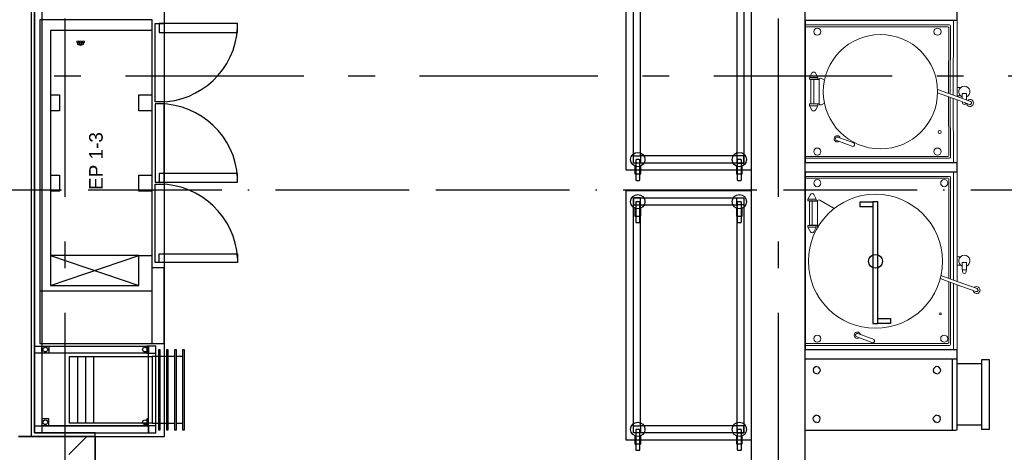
# Model space of a CAD drawing. Header units: millimetres. Extents: x -285236 to 84130, y -470 to 79511.
# Tile 82 of 192: x -1626 to 3897, y 32629 to 35057. Entities that reach past the tile are written whole.
import ezdxf

# ---------------------------------------------------------------- set-up
doc = ezdxf.new("R2010")
doc.units = ezdxf.units.MM
doc.linetypes.add('NLRS_stramien', pattern=[1650, 1000, -250, 150, -250])
doc.linetypes.add('SW_doorsnedelijn', pattern=[1950, 750, -150, 0, -150, 750, -150])
doc.layers.add('2D APPARATUUR', color=250, linetype='Continuous', lineweight=9)
doc.layers.add('XREF', color=254, linetype='Continuous')
doc.styles.add('Arial', font='arial.ttf', dxfattribs={"height": 75.980228})

# ---------------------------------------------------------------- blocks, each defined once
blk = doc.blocks.new('16_10_25_dwg_ASCOBLOK MES150-1948084-Begane grond - BRANDVEILIGHEID - Bereik brandslanghaspels')
at = {"layer": '2D APPARATUUR', "color": 9}
for p, q in [((0, 853.5), (1000, 853.5)), ((0, 851.5), (1000, 851.5)), ((26, 851.5), (26, 43)), ((36, 53), (36, 851.5)), ((688.7, 838.6), (688.7, 790.6)), ((846.7, 838.6), (846.7, 790.6)), ((964, 851.5), (964, 53)), ((974, 43), (974, 851.5)), ((43.5, 785), (45, 792.7)), ((43.5, 785), (45, 777.3)), ((49.4, 799.1), (45, 792.7)), ((45, 777.3), (49.4, 770.9)), ((55.8, 803.5), (49.4, 799.1)), ((55.8, 803.5), (63.5, 805)), ((63.5, 805), (71.2, 803.5)), ((71.2, 803.5), (77.6, 799.1)), ((82, 792.7), (77.6, 799.1)), ((77.6, 770.9), (82, 777.3)), ((83.5, 785), (82, 792.7)), ((83.5, 785), (82, 777.3)), ((699.7, 814.6), (835.7, 814.6)), ((916.5, 785), (918, 792.7)), ((916.5, 785), (918, 777.3)), ((918, 792.7), (922.4, 799.1)), ((922.4, 770.9), (918, 777.3)), ((922.4, 799.1), (928.8, 803.5)), ((936.5, 805), (928.8, 803.5)), ((944.2, 803.5), (936.5, 805)), ((944.2, 803.5), (950.6, 799.1)), ((955, 792.7), (950.6, 799.1)), ((950.6, 770.9), (955, 777.3)), ((956.5, 785), (955, 792.7)), ((955, 777.3), (956.5, 785)), ((49.4, 770.9), (55.8, 766.5)), ((55.8, 766.5), (63.5, 765)), ((63.5, 765), (71.2, 766.5)), ((77.6, 770.9), (71.2, 766.5)), ((841.5, 771.1), (794.6, 689.9)), ((922.4, 770.9), (928.8, 766.5)), ((936.5, 765), (928.8, 766.5)), ((944.2, 766.5), (936.5, 765)), ((944.2, 766.5), (950.6, 770.9)), ((73.4, 564), (40.7, 474)), ((59.5, 467.1), (92.2, 557.2)), ((43.5, 73), (45, 80.7)), ((43.5, 73), (45, 65.3)), ((49.4, 87.1), (45, 80.7)), ((45, 65.3), (49.4, 58.9)), ((55.8, 91.5), (49.4, 87.1)), ((49.4, 58.9), (55.8, 54.5)), ((55.8, 91.5), (63.5, 93)), ((63.5, 93), (71.2, 91.5)), ((71.2, 91.5), (77.6, 87.1)), ((77.6, 58.9), (71.2, 54.5)), ((82, 80.7), (77.6, 87.1)), ((77.6, 58.9), (82, 65.3)), ((83.5, 73), (82, 80.7)), ((83.5, 73), (82, 65.3)), ((385, 0), (418.3, 91.6)), ((916.5, 73), (918, 80.7)), ((916.5, 73), (918, 65.3)), ((918, 80.7), (922.4, 87.1)), ((922.4, 58.9), (918, 65.3)), ((922.4, 87.1), (928.8, 91.5)), ((922.4, 58.9), (928.8, 54.5)), ((936.5, 93), (928.8, 91.5)), ((944.2, 91.5), (936.5, 93)), ((944.2, 91.5), (950.6, 87.1)), ((944.2, 54.5), (950.6, 58.9)), ((955, 80.7), (950.6, 87.1)), ((950.6, 58.9), (955, 65.3)), ((956.5, 73), (955, 80.7)), ((955, 65.3), (956.5, 73)), ((0, 21), (373.5, 21)), ((31, 38), (379.7, 38)), ((383.3, 48), (41, 48)), ((55.8, 54.5), (63.5, 53)), ((63.5, 53), (71.2, 54.5)), ((392.6, 21), (1000, 21)), ((398.8, 38), (969, 38)), ((959, 48), (402.5, 48)), ((476.5, 0), (476.5, -18.7)), ((523.5, 0), (523.5, -18.4)), ((936.5, 53), (928.8, 54.5)), ((944.2, 54.5), (936.5, 53))]:
    blk.add_line(p, q, dxfattribs=at)
at = {"layer": '2D APPARATUUR', "color": 9, "flags": 128}
for points in [[(365.8, 0), (0, 0), (0, 855)], [(1000, 855), (1000, 0), (385, 0), (344.6, -111)], [(663.3, 824.2), (688.7, 838.6), (698.7, 838.6), (698.7, 790.6), (688.7, 790.6), (663.3, 805)], [(872.2, 824.2), (846.7, 838.6), (836.7, 838.6), (836.7, 790.6), (846.7, 790.6), (872.2, 805)], [(692.7, 780.6), (692.7, 784.6), (833.7, 784.6)], [(400.7, 95.8), (365.8, 0), (327.7, -104.8)], [(438.2, -49.4), (445.7, -49.4), (450.6, -48)], [(450.6, -30.7), (445.7, -29.3), (438.4, -29.3)]]:
    blk.add_lwpolyline(points, dxfattribs=at)
for points in [[(699.7, 829.6), (835.7, 829.6), (835.7, 784.6), (699.7, 784.6)], [(450.4, -27.6), (490.7, -27.6), (490.7, -51.2), (450.4, -51.2)]]:
    blk.add_lwpolyline(points, close=True, dxfattribs=at)
at = {"layer": '2D APPARATUUR', "color": 9}
for centre, radius in [((497.7, 459.1), 376), ((202.7, 95.6), 6)]:
    blk.add_circle(centre, radius, dxfattribs=at)
for centre, radius, start, end in [((668.7, 814.6), 11, 119.5785, 240.4215), ((833.7, 775.6), 9, 330, 90), ((866.7, 814.6), 11, 299.5785, 60.4215), ((82.8, 560.6), 17.5, 284.8499, 215.1501), ((82.8, 560.6), 10, 340, 160), ((51.1, 473.6), 10.5, 177.6548, 322.3452), ((31, 43), 5, 180, 270), ((41, 53), 5, 180, 270), ((959, 53), 5, 270, 360), ((969, 43), 5, 270, 360), ((438.4, -39.3), 10, 90.2266, 268.9577), ((500.1, -39.3), 31.3, 202.2857, 158.0348), ((336.1, -107.9), 19.7, 97.2024, 42.7976), ((336.1, -107.9), 9, 160, 340)]:
    blk.add_arc(centre, radius, start, end, dxfattribs=at)
blk = doc.blocks.new('16_10_25_dwg_ASCOBLOC MES100-1948086-Begane grond - BRANDVEILIGHEID - Bereik brandslanghaspels')
at = {"layer": '2D APPARATUUR', "color": 9}
for p, q in [((0, 853.5), (800, 853.5)), ((0, 851.5), (800, 851.5)), ((26, 851.5), (26, 43)), ((36, 53), (36, 851.5)), ((321, 829.5), (321, 781.5)), ((479, 829.5), (479, 781.5)), ((764, 851.5), (764, 53)), ((774, 43), (774, 851.5)), ((43.5, 785), (45, 792.7)), ((43.5, 785), (45, 777.3)), ((49.4, 799.1), (45, 792.7)), ((45, 777.3), (49.4, 770.9)), ((55.8, 803.5), (49.4, 799.1)), ((55.8, 803.5), (63.5, 805)), ((63.5, 805), (71.2, 803.5)), ((71.2, 803.5), (77.6, 799.1)), ((82, 792.7), (77.6, 799.1)), ((77.6, 770.9), (82, 777.3)), ((83.5, 785), (82, 792.7)), ((83.5, 785), (82, 777.3)), ((468, 805.5), (332, 805.5)), ((334, 775.5), (466, 775.5)), ((716.5, 785), (718, 792.7)), ((716.5, 785), (718, 777.3)), ((718, 792.7), (722.4, 799.1)), ((722.4, 770.9), (718, 777.3)), ((722.4, 799.1), (728.8, 803.5)), ((736.5, 805), (728.8, 803.5)), ((744.2, 803.5), (736.5, 805)), ((744.2, 803.5), (750.6, 799.1)), ((755, 792.7), (750.6, 799.1)), ((750.6, 770.9), (755, 777.3)), ((756.5, 785), (755, 792.7)), ((755, 777.3), (756.5, 785)), ((49.4, 770.9), (55.8, 766.5)), ((55.8, 766.5), (63.5, 765)), ((63.5, 765), (71.2, 766.5)), ((77.6, 770.9), (71.2, 766.5)), ((335.8, 745.3), (326.2, 762)), ((473.8, 762), (464.1, 745.1)), ((722.4, 770.9), (728.8, 766.5)), ((736.5, 765), (728.8, 766.5)), ((744.2, 766.5), (736.5, 765)), ((744.2, 766.5), (750.6, 770.9)), ((125.6, 676.4), (92.8, 586.4)), ((111.6, 579.5), (144.4, 669.6)), ((43.5, 111), (45, 118.7)), ((43.5, 111), (45, 103.3)), ((49.4, 125.1), (45, 118.7)), ((55.8, 129.5), (49.4, 125.1)), ((55.8, 129.5), (63.5, 131)), ((63.5, 131), (71.2, 129.5)), ((71.2, 129.5), (77.6, 125.1)), ((82, 118.7), (77.6, 125.1)), ((83.5, 111), (82, 118.7)), ((83.5, 111), (82, 103.3)), ((372.6, 1.6), (412.2, 110.5)), ((716.5, 111), (718, 118.7)), ((716.5, 111), (718, 103.3)), ((718, 118.7), (722.4, 125.1)), ((722.4, 125.1), (728.8, 129.5)), ((736.5, 131), (728.8, 129.5)), ((744.2, 129.5), (736.5, 131)), ((744.2, 129.5), (750.6, 125.1)), ((755, 118.7), (750.6, 125.1)), ((756.5, 111), (755, 118.7)), ((755, 103.3), (756.5, 111)), ((45, 103.3), (49.4, 96.9)), ((49.4, 96.9), (55.8, 92.5)), ((55.8, 92.5), (63.5, 91)), ((63.5, 91), (71.2, 92.5)), ((77.6, 96.9), (71.2, 92.5)), ((77.6, 96.9), (82, 103.3)), ((722.4, 96.9), (718, 103.3)), ((722.4, 96.9), (728.8, 92.5)), ((736.5, 91), (728.8, 92.5)), ((744.2, 92.5), (736.5, 91)), ((744.2, 92.5), (750.6, 96.9)), ((750.6, 96.9), (755, 103.3)), ((0, 21), (361.1, 22.6)), ((31, 38), (367.3, 39.6)), ((370.9, 49.6), (41, 48)), ((375.9, 0), (375.9, -18.7)), ((380.2, 22.6), (800, 21)), ((386.4, 39.6), (769, 38)), ((759, 48), (390.1, 49.6)), ((422.9, 0), (422.9, -18.4)), ((342.2, -29.3), (337.8, -29.3))]:
    blk.add_line(p, q, dxfattribs=at)
at = {"layer": '2D APPARATUUR', "color": 9, "flags": 128}
for points in [[(353.4, 1.6), (0, 0), (0, 855)], [(295.6, 815), (321, 829.5), (331, 829.5), (331, 781.5), (321, 781.5), (295.6, 795.9)], [(800, 855), (800, 0), (372.6, 1.6), (345, -74.2)], [(504.4, 815), (479, 829.5), (469, 829.5), (469, 781.5), (479, 781.5), (504.4, 795.9)], [(393, 110.3), (353.4, 1.6), (328.1, -68.1)], [(362, -27.6), (390.1, -27.6), (390.1, -51.2), (353.4, -51.2)]]:
    blk.add_lwpolyline(points, dxfattribs=at)
blk.add_lwpolyline([(468, 820.5), (332, 820.5), (332, 775.5), (468, 775.5)], close=True, dxfattribs=at)
at = {"layer": '2D APPARATUUR', "color": 9}
for centre, radius in [((399.5, 431), 320.7), ((173, 99), 9)]:
    blk.add_circle(centre, radius, dxfattribs=at)
for centre, radius, start, end in [((301, 805.5), 11, 119.5785, 240.4215), ((334, 766.5), 9, 90, 210), ((466, 766.5), 9, 330, 90), ((499, 805.5), 11, 299.5785, 60.4215), ((135, 673), 17.5, 284.8499, 215.1501), ((135, 673), 10, 340, 160), ((103.3, 585.9), 10.5, 177.6548, 322.3452), ((31, 43), 5, 180, 270), ((41, 53), 5, 180, 270), ((759, 53), 5, 270, 360), ((769, 43), 5, 270, 360), ((336.5, -71.2), 19.7, 97.2024, 42.7976), ((337.8, -39.3), 10, 90.2266, 253.9394), ((399.5, -39.3), 31.3, 202.2857, 158.0348), ((336.5, -71.2), 9, 160, 340)]:
    blk.add_arc(centre, radius, start, end, dxfattribs=at)

msp = doc.modelspace()

# ---------------------------------------------------------------- hatches: boundary and pattern name
at = {"layer": 'XREF', "lineweight": 9}
h = msp.add_hatch(dxfattribs=at)
h.set_pattern_fill('FP_6', color=256, angle=45, style=0, pattern_type=2)
h.set_pattern_definition([(45, (-29374, 17038.6), (-565.685, 565.685), []), (45, (-29174, 17038.6), (-565.685, 565.685), [])])
h.paths.add_polyline_path([(-1565.1304, 28582.6047), (-1532.1304, 28582.6047), (-1532.1304, 32717.6047), (-1632.1304, 32717.6047), (-1632.1304, 28582.6047)])
h = msp.add_hatch(dxfattribs=at)
h.set_pattern_fill('FP_8', color=256, angle=45, style=0, pattern_type=2)
h.set_pattern_definition([(45, (-29374, 17038.6), (-565.685, 565.685), []), (45, (-29174, 17038.6), (-565.685, 565.685), [])])
h.paths.add_polyline_path([(-1532.1304, 32617.6047), (-1202.1304, 32617.6047), (-1202.1304, 32717.6047), (-1532.1304, 32717.6047)])

# ---------------------------------------------------------------- linework, layer by layer
at = {"layer": 'XREF', "linetype": 'NLRS_stramien'}
for p, q in [((-1372.1304, 77962.7572), (-1372.1304, 8370.0218)), ((2627.8696, 77962.7572), (2627.8696, 8370.0218)), ((-47232.6128, 34742.6047), (64223.889, 34742.6047))]:
    msp.add_line(p, q, dxfattribs=at)
at = {"layer": 'XREF', "lineweight": 25}
for p, q in [((2477.8696, 32253.6121), (2477.8696, 37353.6121)), ((2777.8696, 37353.6121), (2777.8696, 32253.6121))]:
    msp.add_line(p, q, dxfattribs=at)
at = {"layer": 'XREF'}
for p, q in [((-1562.1304, 35639.1822), (-1562.1304, 32717.6047)), ((-1543.4254, 32737.6047), (-1543.4254, 35644.2195)), ((3606.4091, 32753.3916), (3606.4091, 33153.3916)), ((2825.892, 33097.5453), (2824.3696, 33089.8916)), ((2824.3696, 33089.8916), (2825.892, 33082.2379)), ((2825.892, 33097.5453), (2830.2275, 33104.0338)), ((2830.2275, 33075.7495), (2825.892, 33082.2379)), ((2836.716, 33108.3692), (2830.2275, 33104.0338)), ((2844.3696, 33109.8916), (2836.716, 33108.3692)), ((2844.3696, 33109.8916), (2852.0233, 33108.3692)), ((2858.5118, 33104.0338), (2852.0233, 33108.3692)), ((2862.8472, 33097.5453), (2858.5118, 33104.0338)), ((2858.5118, 33075.7495), (2862.8472, 33082.2379)), ((2862.8472, 33097.5453), (2864.3696, 33089.8916)), ((2864.3696, 33089.8916), (2862.8472, 33082.2379)), ((3499.892, 33097.5453), (3498.3696, 33089.8916)), ((3498.3696, 33089.8916), (3499.892, 33082.2379)), ((3499.892, 33097.5453), (3504.2275, 33104.0338)), ((3504.2275, 33075.7495), (3499.892, 33082.2379)), ((3510.716, 33108.3692), (3504.2275, 33104.0338)), ((3518.3696, 33109.8916), (3510.716, 33108.3692)), ((3526.0233, 33108.3692), (3518.3696, 33109.8916)), ((3532.5118, 33104.0338), (3526.0233, 33108.3692)), ((3536.8472, 33097.5453), (3532.5118, 33104.0338)), ((3532.5118, 33075.7495), (3536.8472, 33082.2379)), ((3536.8472, 33097.5453), (3538.3697, 33089.8916)), ((3538.3697, 33089.8916), (3536.8472, 33082.2379)), ((3770.4689, 33124.8916), (3629.4682, 33124.8916)), ((2836.716, 33071.414), (2830.2275, 33075.7495)), ((2844.3696, 33069.8916), (2836.716, 33071.414)), ((2844.3696, 33069.8916), (2852.0233, 33071.414)), ((2858.5118, 33075.7495), (2852.0233, 33071.414)), ((3510.716, 33071.414), (3504.2275, 33075.7495)), ((3518.3696, 33069.8916), (3510.716, 33071.414)), ((3518.3696, 33069.8916), (3526.0233, 33071.414)), ((3532.5118, 33075.7495), (3526.0233, 33071.414)), ((2824.3696, 32816.8916), (2825.892, 32824.5453)), ((2825.892, 32809.238), (2824.3696, 32816.8916)), ((2825.892, 32824.5453), (2830.2275, 32831.0338)), ((2825.892, 32809.238), (2830.2275, 32802.7495)), ((2836.716, 32835.3692), (2830.2275, 32831.0338)), ((2844.3696, 32836.8916), (2836.716, 32835.3692)), ((2844.3696, 32836.8916), (2852.0233, 32835.3692)), ((2858.5118, 32831.0338), (2852.0233, 32835.3692)), ((2858.5118, 32831.0338), (2862.8472, 32824.5453)), ((2858.5118, 32802.7495), (2862.8472, 32809.238)), ((2864.3696, 32816.8916), (2862.8472, 32824.5453)), ((2862.8472, 32809.238), (2864.3696, 32816.8916)), ((3498.3696, 32816.8916), (3499.892, 32824.5453)), ((3499.892, 32809.238), (3498.3696, 32816.8916)), ((3499.892, 32824.5453), (3504.2275, 32831.0338)), ((3499.892, 32809.238), (3504.2275, 32802.7495)), ((3510.716, 32835.3692), (3504.2275, 32831.0338)), ((3518.3696, 32836.8916), (3510.716, 32835.3692)), ((3518.3696, 32836.8916), (3526.0233, 32835.3692)), ((3532.5118, 32831.0338), (3526.0233, 32835.3692)), ((3532.5118, 32831.0338), (3536.8472, 32824.5453)), ((3532.5118, 32802.7495), (3536.8472, 32809.238)), ((3538.3697, 32816.8916), (3536.8472, 32824.5453)), ((3536.8472, 32809.238), (3538.3697, 32816.8916)), ((2777.8696, 32753.3916), (3625.9682, 32753.3916)), ((2830.2275, 32802.7495), (2836.716, 32798.414)), ((2844.3696, 32796.8916), (2836.716, 32798.414)), ((2844.3696, 32796.8916), (2852.0233, 32798.414)), ((2852.0233, 32798.414), (2858.5118, 32802.7495)), ((3504.2275, 32802.7495), (3510.716, 32798.414)), ((3518.3696, 32796.8916), (3510.716, 32798.414)), ((3518.3696, 32796.8916), (3526.0233, 32798.414)), ((3526.0233, 32798.414), (3532.5118, 32802.7495)), ((3770.4689, 32781.8916), (3629.4682, 32781.8916))]:
    msp.add_line(p, q, dxfattribs=at)
at = {"layer": 'XREF', "linetype": 'Continuous'}
for p, q in [((1829.0557, 34268.1038), (1829.0557, 34158.7197)), ((1849.0557, 34272.1038), (1833.0557, 34272.1038)), ((1853.0557, 34158.7197), (1853.0557, 34268.1038)), ((2398.5622, 34268.1038), (2398.5622, 34158.7197)), ((2418.5622, 34272.1038), (2402.5622, 34272.1038)), ((2422.5622, 34158.7197), (2422.5622, 34268.1038)), ((1833.0557, 34154.7197), (1849.0557, 34154.7197)), ((2402.5622, 34154.7197), (2418.5622, 34154.7197)), ((1829.0557, 34031.4621), (1829.0557, 33922.0781)), ((1849.0557, 34035.4621), (1833.0557, 34035.4621)), ((1853.0557, 33922.0781), (1853.0557, 34031.4621)), ((2398.5622, 34031.4621), (2398.5622, 33922.0781)), ((2418.5622, 34035.4621), (2402.5622, 34035.4621)), ((2422.5622, 33922.0781), (2422.5622, 34031.4621)), ((1833.0557, 33918.0781), (1849.0557, 33918.0781)), ((2402.5622, 33918.0781), (2418.5622, 33918.0781)), ((-1512.6834, 33536.1162), (-882.6834, 33536.1162)), ((-802.2401, 33167.0725), (-837.2401, 33167.0725)), ((-757.2401, 33167.0725), (-792.2401, 33167.0725)), ((-712.2401, 33167.0725), (-747.2401, 33167.0725)), ((-837.2401, 32792.0725), (-802.2401, 32792.0725)), ((-792.2401, 32792.0725), (-757.2401, 32792.0725)), ((-747.2401, 32792.0725), (-712.2401, 32792.0725)), ((1829.0557, 32754.1272), (1829.0557, 32644.7432)), ((1849.0557, 32758.1272), (1833.0557, 32758.1272)), ((1853.0557, 32644.7432), (1853.0557, 32754.1272)), ((2398.5622, 32754.1272), (2398.5622, 32644.7432)), ((2418.5622, 32758.1272), (2402.5622, 32758.1272)), ((2422.5622, 32644.7432), (2422.5622, 32754.1272)), ((1833.0557, 32640.7432), (1849.0557, 32640.7432)), ((2402.5622, 32640.7432), (2418.5622, 32640.7432))]:
    msp.add_line(p, q, dxfattribs=at)
at = {"layer": 'XREF', "linetype": 'SW_doorsnedelijn'}
msp.add_line((-46094.3198, 34101.3562), (59551.6259, 34101.3562), dxfattribs=at)
at = {"layer": 'XREF', "lineweight": 35}
for p, q in [((-1202.1304, 32717.6047), (-1632.1304, 32717.6047)), ((-1202.1304, 28982.6047), (-1202.1304, 32717.6047))]:
    msp.add_line(p, q, dxfattribs=at)
at = {"layer": 'XREF', "flags": 128}
for points in [[(-1202.1304, 32717.6047), (-813.035, 32717.6047), (-813.035, 37517.6047), (-1562.1304, 37517.6047), (-1562.1304, 35948.3895)], [(2777.8696, 35053.3916), (3632.869, 35053.3916), (3632.869, 35103.3916), (2777.8696, 35103.3916)], [(2777.8696, 34203.3916), (3632.869, 34203.3916), (3632.869, 34253.3916), (2777.8696, 34253.3916)], [(2777.8696, 33153.3916), (3632.869, 33153.3916), (3632.869, 33203.3916), (2777.8696, 33203.3916)], [(2777.8696, 33153.3916), (3629.4682, 33153.3916), (3629.4682, 32753.3916)], [(-1202.1304, 32717.6047), (-1202.1304, 32737.6047), (-1543.4254, 32737.6047)]]:
    msp.add_lwpolyline(points, dxfattribs=at)
at = {"layer": 'XREF', "linetype": 'Continuous', "flags": 128}
for points in [[(-1542.1304, 35644.7559), (-1542.1304, 32737.6047), (-863.035, 32737.6047), (-863.035, 33225.5178)], [(-1502.1304, 35665.6041), (-1502.1304, 32777.6047), (-903.035, 32777.6047), (-903.035, 33225.5178)], [(-882.6834, 33240.1162), (-882.6834, 35056.1162), (-1512.6834, 35056.1162), (-1512.6834, 33240.1162), (-882.6834, 33240.1162), (-815.6834, 33240.1162), (-815.6834, 33663.6162), (-882.6834, 33663.6162)], [(-882.6834, 34996.1162), (-1452.6834, 34996.1162), (-1452.6834, 33566.1162), (-956.6834, 33566.1162), (-956.6834, 33733.1162), (-882.6834, 33733.1162)], [(-1452.6834, 34635.1162), (-1402.6834, 34635.1162), (-1402.6834, 34545.1162), (-1452.6834, 34545.1162)], [(-882.6834, 34545.1162), (-956.6834, 34545.1162), (-956.6834, 34635.1162), (-882.6834, 34635.1162)], [(-1452.6834, 34184.1162), (-1402.6834, 34184.1162), (-1402.6834, 34094.1162), (-1452.6834, 34094.1162)], [(-882.6834, 34094.1162), (-956.6834, 34094.1162), (-956.6834, 34184.1162), (-882.6834, 34184.1162)], [(1824.8718, 34235.2786), (1824.8718, 34191.1051), (1857.2397, 34191.1051), (1857.2397, 34235.2786)], [(2394.3782, 34235.2786), (2394.3782, 34191.1051), (2426.7461, 34191.1051), (2426.7461, 34235.2786)], [(1824.8718, 33998.6369), (1824.8718, 33954.4635), (1857.2397, 33954.4635), (1857.2397, 33998.6369)], [(2394.3782, 33998.6369), (2394.3782, 33954.4635), (2426.7461, 33954.4635), (2426.7461, 33998.6369)], [(-1452.6834, 33566.1162), (-956.6834, 33733.1162), (-1452.6834, 33733.1162), (-956.6834, 33566.1162)], [(-883.035, 32792.0725), (-1167.2401, 32792.0725), (-1212.2401, 32792.0725), (-1257.2401, 32792.0725), (-1302.2401, 32792.0725), (-1347.2401, 32792.0725), (-1347.2401, 33167.0725), (-1302.2401, 33167.0725), (-1302.2401, 32792.0725)], [(-1302.2401, 33167.0725), (-1257.2401, 33167.0725), (-1257.2401, 32792.0725)], [(-1257.2401, 33167.0725), (-1212.2401, 33167.0725), (-1212.2401, 32792.0725)], [(-1212.2401, 33167.0725), (-1167.2401, 33167.0725), (-883.035, 33167.0725)], [(-848.035, 33167.0725), (-883.035, 33167.0725), (-883.035, 32792.0725), (-848.035, 32792.0725)], [(1824.8718, 32721.302), (1824.8718, 32677.1285), (1857.2397, 32677.1285), (1857.2397, 32721.302)], [(2394.3782, 32721.302), (2394.3782, 32677.1285), (2426.7461, 32677.1285), (2426.7461, 32721.302)]]:
    msp.add_lwpolyline(points, dxfattribs=at)
at = {"layer": 'XREF', "flags": 128}
for points in [[(1775.9127, 34212.1038), (1775.9127, 35612.1313), (2476.3458, 35612.1313), (2476.3458, 34212.1038)], [(1775.9127, 32698.1272), (1775.9127, 34098.1548), (2476.3458, 34098.1548), (2476.3458, 32698.1272)], [(3088.1477, 34006.14), (3088.1477, 34034.123), (3159.3873, 34034.123), (3159.3873, 34006.14)], [(3159.3873, 34034.123), (3159.3873, 33351.2376), (3186.5859, 33351.2376), (3186.5859, 34034.123)], [(3186.5859, 33351.2376), (3186.5859, 33379.2206), (3257.8255, 33379.2206), (3257.8255, 33351.2376)], [(3770.4689, 32756.8916), (3770.4689, 33149.8916), (3812.1048, 33149.8916), (3812.1048, 32756.8916)]]:
    msp.add_lwpolyline(points, close=True, dxfattribs=at)
at = {"layer": 'XREF', "linetype": 'Continuous', "flags": 128}
for points in [[(1815.9127, 34252.1038), (1815.9127, 35572.1313), (2436.3458, 35572.1313), (2436.3458, 34252.1038)], [(1855.9127, 34292.1038), (1855.9127, 35532.1313), (2396.3458, 35532.1313), (2396.3458, 34292.1038), (1855.9127, 34292.1038), (1855.9127, 34252.1038), (1815.9127, 34252.1038), (1815.9127, 34292.1038)], [(-865.6834, 34595.6162), (-865.6834, 35035.6162), (-815.6834, 35035.6162), (-815.6834, 34595.6162)], [(-843.6834, 34985.6162), (-403.6834, 34985.6162), (-403.6834, 35035.6162), (-843.6834, 35035.6162)], [(-865.6834, 34144.6162), (-815.6834, 34144.6162), (-815.6834, 34584.6162), (-865.6834, 34584.6162)], [(2436.3458, 34252.1038), (2436.3458, 34292.1038), (2396.3458, 34292.1038), (2396.3458, 34252.1038)], [(-843.6834, 34194.6162), (-843.6834, 34144.6162), (-403.6834, 34144.6162), (-403.6834, 34194.6162)], [(-865.6834, 33693.6162), (-865.6834, 34133.6162), (-815.6834, 34133.6162), (-815.6834, 33693.6162)], [(1815.9127, 32738.1272), (1815.9127, 34058.1548), (2436.3458, 34058.1548), (2436.3458, 32738.1272)], [(1855.9127, 34018.1548), (1855.9127, 34058.1548), (1815.9127, 34058.1548), (1815.9127, 34018.1548)], [(1855.9127, 32778.1272), (1855.9127, 34018.1548), (2396.3458, 34018.1548), (2396.3458, 32778.1272), (1855.9127, 32778.1272), (1855.9127, 32738.1272), (1815.9127, 32738.1272), (1815.9127, 32778.1272)], [(2396.3458, 34018.1548), (2396.3458, 34058.1548), (2436.3458, 34058.1548), (2436.3458, 34018.1548)], [(-843.6834, 33743.6162), (-403.6834, 33743.6162), (-403.6834, 33693.6162), (-843.6834, 33693.6162)], [(-1542.1304, 33185.5178), (-1542.1304, 33225.5178), (-903.035, 33225.5178), (-903.035, 33185.5178), (-863.035, 33185.5178), (-863.035, 33225.5178), (-903.035, 33225.5178), (-903.035, 33185.5178)], [(-1502.1304, 33185.5178), (-1502.1304, 33225.5178), (-1462.1304, 33225.5178), (-1462.1304, 33185.5178), (-1502.1304, 33185.5178), (-1542.1304, 33185.5178), (-1542.1304, 33225.5178), (-1502.1304, 33225.5178)], [(-913.035, 33185.5178), (-903.035, 33185.5178), (-903.035, 33225.5178), (-913.035, 33225.5178)], [(-837.2401, 33204.5725), (-847.2401, 33204.5725), (-847.2401, 33167.0725), (-847.2401, 32792.0725), (-847.2401, 32754.5725), (-837.2401, 32754.5725)], [(-792.2401, 33204.5725), (-802.2401, 33204.5725), (-802.2401, 33167.0725), (-802.2401, 32792.0725), (-802.2401, 32754.5725), (-792.2401, 32754.5725)], [(-747.2401, 33204.5725), (-757.2401, 33204.5725), (-757.2401, 33167.0725), (-757.2401, 32792.0725), (-757.2401, 32754.5725), (-747.2401, 32754.5725)], [(-702.2401, 33204.5725), (-712.2401, 33204.5725), (-712.2401, 33167.0725), (-712.2401, 32792.0725), (-712.2401, 32754.5725), (-702.2401, 32754.5725)], [(-1502.1304, 32777.6047), (-1462.1304, 32777.6047), (-1462.1304, 32817.6047), (-1502.1304, 32817.6047)], [(-913.035, 32777.6047), (-903.035, 32777.6047), (-903.035, 32817.6047), (-913.035, 32817.6047)], [(-1502.1304, 32737.6047), (-1542.1304, 32737.6047), (-1542.1304, 32777.6047), (-1502.1304, 32777.6047), (-1502.1304, 32737.6047), (-903.035, 32737.6047), (-903.035, 32777.6047), (-1502.1304, 32777.6047)], [(-903.035, 32737.6047), (-863.035, 32737.6047), (-863.035, 32777.6047), (-903.035, 32777.6047)], [(2436.3458, 32738.1272), (2436.3458, 32778.1272), (2396.3458, 32778.1272), (2396.3458, 32738.1272)]]:
    msp.add_lwpolyline(points, close=True, dxfattribs=at)
at = {"layer": 'XREF'}
for centre, radius in [((-1300.2452, 34932.6047), 5.0061), ((-1295.5705, 34921.3188), 5.0061), ((-1284.2846, 34932.6047), 5.0061), ((-1284.2846, 34916.6441), 5.0061), ((-1272.9988, 34921.3188), 5.0061), ((-1268.324, 34932.6047), 5.0061), ((3173.7471, 33701.1248), 38.9557)]:
    msp.add_circle(centre, radius, dxfattribs=at)
at = {"layer": 'XREF', "linetype": 'Continuous'}
for centre, radius in [((1841.0557, 34272.1038), 40.2246), ((2410.5622, 34272.1038), 40.2246), ((1841.0557, 34035.4621), 40.2246), ((2410.5622, 34035.4621), 40.2246), ((-1482.1304, 33205.5178), 13.2114), ((-923.035, 33205.5178), 13.2114), ((-1482.1304, 32797.6047), 13.2114), ((-923.035, 32797.6047), 13.2114), ((1841.0557, 32758.1272), 40.2246), ((2410.5622, 32758.1272), 40.2246)]:
    msp.add_circle(centre, radius, dxfattribs=at)
for centre, radius, start, end in [((-842.9729, 35035.6103), 440, 270.2981396, 356.7435808), ((-842.9729, 34144.6222), 440, 3.2564192, 89.7018604), ((1833.0557, 34268.1038), 4, 90, 180), ((1849.0557, 34268.1038), 4, 0, 90), ((2402.5622, 34268.1038), 4, 90, 180), ((2418.5622, 34268.1038), 4, 0, 90), ((-842.9729, 33693.6222), 440, 3.2564192, 89.7018604), ((1833.0557, 34158.7197), 4, 180, 270), ((1849.0557, 34158.7197), 4, 270, 0), ((2402.5622, 34158.7197), 4, 180, 270), ((2418.5622, 34158.7197), 4, 270, 0), ((1833.0557, 34031.4621), 4, 90, 180), ((1849.0557, 34031.4621), 4, 0, 90), ((2402.5622, 34031.4621), 4, 90, 180), ((2418.5622, 34031.4621), 4, 0, 90), ((1833.0557, 33922.0781), 4, 180, 270), ((1849.0557, 33922.0781), 4, 270, 0), ((2402.5622, 33922.0781), 4, 180, 270), ((2418.5622, 33922.0781), 4, 270, 0), ((1833.0557, 32754.1272), 4, 90, 180), ((1849.0557, 32754.1272), 4, 0, 90), ((2402.5622, 32754.1272), 4, 90, 180), ((2418.5622, 32754.1272), 4, 0, 90), ((1833.0557, 32644.7432), 4, 180, 270), ((1849.0557, 32644.7432), 4, 270, 0), ((2402.5622, 32644.7432), 4, 180, 270), ((2418.5622, 32644.7432), 4, 270, 0)]:
    msp.add_arc(centre, radius, start, end, dxfattribs=at)

# ---------------------------------------------------------------- block references
at = {"layer": 'XREF', "rotation": 90.00000000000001}
for name, p in [('16_10_25_dwg_ASCOBLOC MES100-1948086-Begane grond - BRANDVEILIGHEID - Bereik brandslanghaspels', (3632.869, 34253.3916)), ('16_10_25_dwg_ASCOBLOK MES150-1948084-Begane grond - BRANDVEILIGHEID - Bereik brandslanghaspels', (3632.869, 33203.3916))]:
    msp.add_blockref(name, p, dxfattribs=at)

# ---------------------------------------------------------------- texts
at = {"layer": 'XREF', "linetype": 'Continuous', "insert": (-1236.2401, 34101.5262), "char_height": 75.98023, "width": 387.899084, "attachment_point": 1, "rotation": 90, "line_spacing_factor": 0.941778, "style": 'Arial'}
msp.add_mtext('EP 1-3', dxfattribs=at)

doc.saveas('drawing.dxf')
